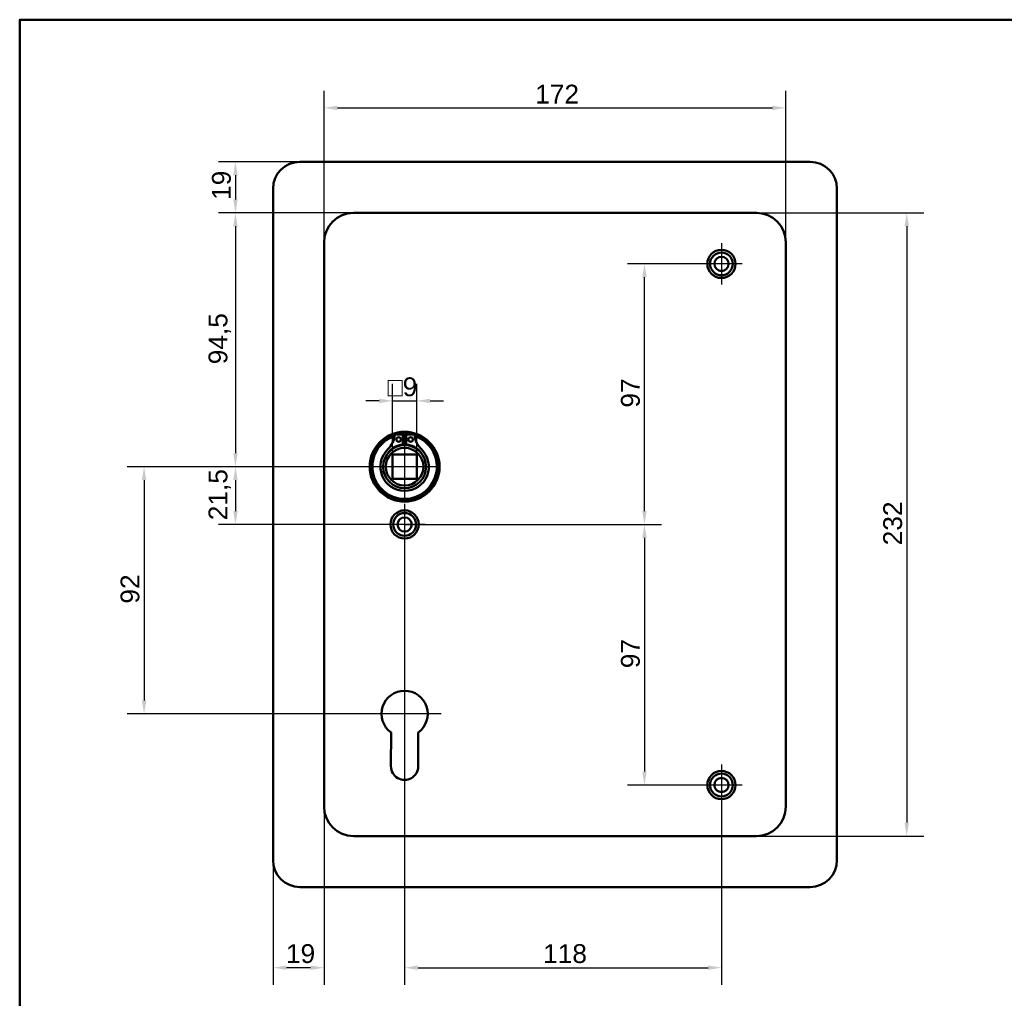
# Model space of a CAD drawing. Header units: millimetres. Extents: x 20 to 833, y 20 to 574.
# Tile 3 of 5: x 20 to 387, y 210 to 574. Entities that reach past the tile are written whole.
import ezdxf

# ---------------------------------------------------------------- set-up
doc = ezdxf.new("R2010")
doc.units = ezdxf.units.MM
doc.header["$LTSCALE"] = 2
for name, color, linetype, lineweight in [('Bemaßungen(DIN)', 7, 'Continuous', 25), ('Mittelpunktmarkierung(DIN)', 7, 'Continuous', 25), ('Sichtbare Kanten(DIN)', 7, 'Continuous', 50), ('Skizziergeometrie(DIN)', 7, 'Continuous', 50)]:
    doc.layers.add(name, color=color, linetype=linetype, lineweight=lineweight)
doc.styles.add('STANDARD-DIN~0', font='arial.ttf')
doc.dimstyles.new('CAD-LAN', dxfattribs={"dimscale": 2, "dimtxt": 3.5, "dimasz": 2.5, "dimexe": 3.175, "dimexo": 0, "dimgap": 0.8, "dimtad": 1, "dimrnd": 1e-08, "dimtxsty": 'STANDARD-DIN~0', "dimcen": 0.09, "dimdle": 10, "dimclrd": 250, "dimclre": 250, "dimclrt": 250, "dimadec": 0, "dimazin": 2, "dimtfac": 1, "dimtmove": 0, "dimatfit": 3, "dimfxl": 1, "dimtolj": 1, "dimtzin": 0, "dimlwd": 25, "dimlwe": 25, "dimarcsym": 0})

# ---------------------------------------------------------------- blocks, each defined once
blk = doc.blocks.new('Ränder Standardrahmen')
at = {"layer": 'Skizziergeometrie(DIN)', "flags": 128}
blk.add_lwpolyline([(10, 10), (10, 287), (410, 287), (410, 10), (10, 10)], dxfattribs=at)
blk = doc.blocks.new('*D8')
at = {"layer": 'Bemaßungen(DIN)', "color": 250, "linetype": 'Continuous', "lineweight": 25, "true_color": 0x3f3f3f, "transparency": 16777216}
for p, q in [((144.35, 502.1), (94, 502.1)), ((100.35, 497.1), (100.35, 412.6)), ((163.35, 407.6), (94, 407.6))]:
    blk.add_line(p, q, dxfattribs=at)
at = {"layer": 'Bemaßungen(DIN)', "color": 250, "linetype": 'Continuous', "true_color": 0x3f3f3f, "transparency": 16777216}
for points in [[(99.52, 497.1), (101.19, 497.1), (100.35, 502.1)], [(99.52, 412.6), (101.19, 412.6), (100.35, 407.6)]]:
    blk.add_solid(points, dxfattribs=at)
at = {"layer": 'Defpoints', "color": 0, "linetype": 'Continuous', "transparency": 16777216}
for p in [(144.35, 502.1), (100.35, 407.6), (163.35, 407.6)]:
    blk.add_point(p, dxfattribs=at)
at = {"layer": 'Bemaßungen(DIN)', "color": 250, "linetype": 'Continuous', "lineweight": 25, "true_color": 0x3f3f3f, "transparency": 16777216, "insert": (90.34, 445.73), "char_height": 7, "attachment_point": 1, "rotation": 90, "style": 'STANDARD-DIN~0'}
blk.add_mtext('\\A1;94,5', dxfattribs=at)
blk = doc.blocks.new('*D9')
at = {"layer": 'Bemaßungen(DIN)', "color": 250, "linetype": 'Continuous', "lineweight": 25, "true_color": 0x3f3f3f, "transparency": 16777216}
for p, q in [((163.35, 407.6), (94, 407.6)), ((100.35, 402.6), (100.35, 391.1)), ((163.35, 386.1), (94, 386.1))]:
    blk.add_line(p, q, dxfattribs=at)
at = {"layer": 'Bemaßungen(DIN)', "color": 250, "linetype": 'Continuous', "true_color": 0x3f3f3f, "transparency": 16777216}
for points in [[(99.52, 402.6), (101.19, 402.6), (100.35, 407.6)], [(99.52, 391.1), (101.19, 391.1), (100.35, 386.1)]]:
    blk.add_solid(points, dxfattribs=at)
at = {"layer": 'Defpoints', "color": 0, "linetype": 'Continuous', "transparency": 16777216}
for p in [(163.35, 407.6), (100.35, 386.1), (163.35, 386.1)]:
    blk.add_point(p, dxfattribs=at)
at = {"layer": 'Bemaßungen(DIN)', "color": 250, "linetype": 'Continuous', "lineweight": 25, "true_color": 0x3f3f3f, "transparency": 16777216, "insert": (90.34, 387.67), "char_height": 7, "attachment_point": 1, "rotation": 90, "style": 'STANDARD-DIN~0'}
blk.add_mtext('\\A1;21,5', dxfattribs=at)
blk = doc.blocks.new('*D10')
at = {"layer": 'Bemaßungen(DIN)', "color": 250, "linetype": 'Continuous', "lineweight": 25, "true_color": 0x3f3f3f, "transparency": 16777216}
for p, q in [((163.35, 407.6), (59.97, 407.6)), ((66.32, 402.6), (66.32, 320.6)), ((163.35, 315.6), (59.97, 315.6))]:
    blk.add_line(p, q, dxfattribs=at)
at = {"layer": 'Bemaßungen(DIN)', "color": 250, "linetype": 'Continuous', "true_color": 0x3f3f3f, "transparency": 16777216}
for points in [[(65.49, 402.6), (67.15, 402.6), (66.32, 407.6)], [(65.49, 320.6), (67.15, 320.6), (66.32, 315.6)]]:
    blk.add_solid(points, dxfattribs=at)
at = {"layer": 'Defpoints', "color": 0, "linetype": 'Continuous', "transparency": 16777216}
for p in [(163.35, 407.6), (66.32, 315.6), (163.35, 315.6)]:
    blk.add_point(p, dxfattribs=at)
at = {"layer": 'Bemaßungen(DIN)', "color": 250, "linetype": 'Continuous', "lineweight": 25, "true_color": 0x3f3f3f, "transparency": 16777216, "insert": (57.57, 356.62), "char_height": 7, "attachment_point": 1, "rotation": 90, "style": 'STANDARD-DIN~0'}
blk.add_mtext('\\A1;92', dxfattribs=at)
blk = doc.blocks.new('*D11')
at = {"layer": 'Bemaßungen(DIN)', "color": 250, "linetype": 'Continuous', "lineweight": 25, "true_color": 0x3f3f3f, "transparency": 16777216}
for p, q in [((133.35, 491.1), (133.35, 547.53)), ((305.35, 491.1), (305.35, 547.53)), ((138.35, 541.18), (300.35, 541.18))]:
    blk.add_line(p, q, dxfattribs=at)
at = {"layer": 'Bemaßungen(DIN)', "color": 250, "linetype": 'Continuous', "true_color": 0x3f3f3f, "transparency": 16777216}
for points in [[(138.35, 542.01), (138.35, 540.34), (133.35, 541.18)], [(300.35, 542.01), (300.35, 540.34), (305.35, 541.18)]]:
    blk.add_solid(points, dxfattribs=at)
at = {"layer": 'Defpoints', "color": 0, "linetype": 'Continuous', "transparency": 16777216}
for p in [(305.35, 541.18), (133.35, 491.1), (305.35, 491.1)]:
    blk.add_point(p, dxfattribs=at)
at = {"layer": 'Bemaßungen(DIN)', "color": 250, "linetype": 'Continuous', "lineweight": 25, "true_color": 0x3f3f3f, "transparency": 16777216, "insert": (211.99, 549.8), "char_height": 7, "attachment_point": 1, "style": 'STANDARD-DIN~0'}
blk.add_mtext('\\A1;172', dxfattribs=at)
blk = doc.blocks.new('*D12')
at = {"layer": 'Bemaßungen(DIN)', "color": 250, "linetype": 'Continuous', "lineweight": 25, "true_color": 0x3f3f3f, "transparency": 16777216}
for p, q in [((273.7, 483.1), (246.33, 483.1)), ((252.68, 391.1), (252.68, 478.1)), ((163.35, 386.1), (259.03, 386.1))]:
    blk.add_line(p, q, dxfattribs=at)
at = {"layer": 'Bemaßungen(DIN)', "color": 250, "linetype": 'Continuous', "true_color": 0x3f3f3f, "transparency": 16777216}
for points in [[(251.85, 478.1), (253.51, 478.1), (252.68, 483.1)], [(251.85, 391.1), (253.51, 391.1), (252.68, 386.1)]]:
    blk.add_solid(points, dxfattribs=at)
at = {"layer": 'Defpoints', "color": 0, "linetype": 'Continuous', "transparency": 16777216}
for p in [(252.68, 483.1), (273.7, 483.1), (163.35, 386.1)]:
    blk.add_point(p, dxfattribs=at)
at = {"layer": 'Bemaßungen(DIN)', "color": 250, "linetype": 'Continuous', "lineweight": 25, "true_color": 0x3f3f3f, "transparency": 16777216, "insert": (243.93, 429.59), "char_height": 7, "attachment_point": 1, "rotation": 90, "style": 'STANDARD-DIN~0'}
blk.add_mtext('\\A1;97', dxfattribs=at)
blk = doc.blocks.new('*D13')
at = {"layer": 'Bemaßungen(DIN)', "color": 250, "linetype": 'Continuous', "lineweight": 25, "true_color": 0x3f3f3f, "transparency": 16777216}
for p, q in [((163.35, 386.1), (259.03, 386.1)), ((252.68, 381.1), (252.68, 294.1)), ((273.7, 289.1), (246.33, 289.1))]:
    blk.add_line(p, q, dxfattribs=at)
at = {"layer": 'Bemaßungen(DIN)', "color": 250, "linetype": 'Continuous', "true_color": 0x3f3f3f, "transparency": 16777216}
for points in [[(251.85, 381.1), (253.51, 381.1), (252.68, 386.1)], [(251.85, 294.1), (253.51, 294.1), (252.68, 289.1)]]:
    blk.add_solid(points, dxfattribs=at)
at = {"layer": 'Defpoints', "color": 0, "linetype": 'Continuous', "transparency": 16777216}
for p in [(163.35, 386.1), (252.68, 289.1), (273.7, 289.1)]:
    blk.add_point(p, dxfattribs=at)
at = {"layer": 'Bemaßungen(DIN)', "color": 250, "linetype": 'Continuous', "lineweight": 25, "true_color": 0x3f3f3f, "transparency": 16777216, "insert": (243.93, 332.59), "char_height": 7, "attachment_point": 1, "rotation": 90, "style": 'STANDARD-DIN~0'}
blk.add_mtext('\\A1;97', dxfattribs=at)
blk = doc.blocks.new('*D14')
at = {"layer": 'Bemaßungen(DIN)', "color": 250, "linetype": 'Continuous', "lineweight": 25, "true_color": 0x3f3f3f, "transparency": 16777216}
for p, q in [((294.35, 502.1), (356.7, 502.1)), ((350.35, 497.1), (350.35, 275.1)), ((294.35, 270.1), (356.7, 270.1))]:
    blk.add_line(p, q, dxfattribs=at)
at = {"layer": 'Bemaßungen(DIN)', "color": 250, "linetype": 'Continuous', "true_color": 0x3f3f3f, "transparency": 16777216}
for points in [[(349.52, 497.1), (351.19, 497.1), (350.35, 502.1)], [(349.52, 275.1), (351.19, 275.1), (350.35, 270.1)]]:
    blk.add_solid(points, dxfattribs=at)
at = {"layer": 'Defpoints', "color": 0, "linetype": 'Continuous', "transparency": 16777216}
for p in [(294.35, 502.1), (294.35, 270.1), (350.35, 270.1)]:
    blk.add_point(p, dxfattribs=at)
at = {"layer": 'Bemaßungen(DIN)', "color": 250, "linetype": 'Continuous', "lineweight": 25, "true_color": 0x3f3f3f, "transparency": 16777216, "insert": (341.6, 378.34), "char_height": 7, "attachment_point": 1, "rotation": 90, "style": 'STANDARD-DIN~0'}
blk.add_mtext('\\A1;232', dxfattribs=at)
blk = doc.blocks.new('*D15')
at = {"layer": 'Bemaßungen(DIN)', "color": 250, "linetype": 'Continuous', "lineweight": 25, "true_color": 0x3f3f3f, "transparency": 16777216}
for p, q in [((163.35, 378.45), (163.35, 214.75)), ((281.35, 281.45), (281.35, 214.75)), ((168.35, 221.1), (276.35, 221.1))]:
    blk.add_line(p, q, dxfattribs=at)
at = {"layer": 'Bemaßungen(DIN)', "color": 250, "linetype": 'Continuous', "true_color": 0x3f3f3f, "transparency": 16777216}
for points in [[(168.35, 221.93), (168.35, 220.27), (163.35, 221.1)], [(276.35, 221.93), (276.35, 220.27), (281.35, 221.1)]]:
    blk.add_solid(points, dxfattribs=at)
at = {"layer": 'Defpoints', "color": 0, "linetype": 'Continuous', "transparency": 16777216}
for p in [(163.35, 378.45), (281.35, 281.45), (281.35, 221.1)]:
    blk.add_point(p, dxfattribs=at)
at = {"layer": 'Bemaßungen(DIN)', "color": 250, "linetype": 'Continuous', "lineweight": 25, "true_color": 0x3f3f3f, "transparency": 16777216, "insert": (214.94, 229.85), "char_height": 7, "attachment_point": 1, "style": 'STANDARD-DIN~0'}
blk.add_mtext('\\A1;118', dxfattribs=at)
blk = doc.blocks.new('*D16')
at = {"layer": 'Bemaßungen(DIN)', "color": 250, "linetype": 'Continuous', "lineweight": 25, "true_color": 0x3f3f3f, "transparency": 16777216}
for p, q in [((133.35, 281.1), (133.35, 214.75)), ((114.35, 261.1), (114.35, 214.75)), ((128.35, 221.1), (119.35, 221.1))]:
    blk.add_line(p, q, dxfattribs=at)
at = {"layer": 'Bemaßungen(DIN)', "color": 250, "linetype": 'Continuous', "true_color": 0x3f3f3f, "transparency": 16777216}
for points in [[(119.35, 221.93), (119.35, 220.27), (114.35, 221.1)], [(128.35, 221.93), (128.35, 220.27), (133.35, 221.1)]]:
    blk.add_solid(points, dxfattribs=at)
at = {"layer": 'Defpoints', "color": 0, "linetype": 'Continuous', "transparency": 16777216}
for p in [(133.35, 281.1), (114.35, 261.1), (114.35, 221.1)]:
    blk.add_point(p, dxfattribs=at)
at = {"layer": 'Bemaßungen(DIN)', "color": 250, "linetype": 'Continuous', "lineweight": 25, "true_color": 0x3f3f3f, "transparency": 16777216, "insert": (119.16, 229.85), "char_height": 7, "attachment_point": 1, "style": 'STANDARD-DIN~0'}
blk.add_mtext('\\A1;19', dxfattribs=at)
blk = doc.blocks.new('*D17')
at = {"layer": 'Bemaßungen(DIN)', "color": 250, "linetype": 'Continuous', "lineweight": 25, "true_color": 0x3f3f3f, "transparency": 16777216}
for p, q in [((158.85, 412.1), (158.85, 438.45)), ((167.85, 412.1), (167.85, 438.45)), ((153.85, 432.1), (148.85, 432.1)), ((158.85, 432.1), (167.85, 432.1)), ((172.85, 432.1), (177.85, 432.1))]:
    blk.add_line(p, q, dxfattribs=at)
at = {"layer": 'Bemaßungen(DIN)', "color": 250, "linetype": 'Continuous', "true_color": 0x3f3f3f, "transparency": 16777216}
for points in [[(153.85, 432.93), (153.85, 431.27), (158.85, 432.1)], [(172.85, 432.93), (172.85, 431.27), (167.85, 432.1)]]:
    blk.add_solid(points, dxfattribs=at)
at = {"layer": 'Defpoints', "color": 0, "linetype": 'Continuous', "transparency": 16777216}
for p in [(167.85, 432.1), (158.85, 412.1), (167.85, 412.1)]:
    blk.add_point(p, dxfattribs=at)
at = {"layer": 'Bemaßungen(DIN)', "color": 250, "linetype": 'Continuous', "lineweight": 25, "true_color": 0x3f3f3f, "transparency": 16777216, "insert": (156.98, 440.85), "char_height": 7, "attachment_point": 1, "style": 'STANDARD-DIN~0'}
blk.add_mtext('\\A1;\\fAIGDT|b0|i0;\\H7.0000;o\\fArial|b0|i0;\\H7.0000;9', dxfattribs=at)
blk = doc.blocks.new('*D26')
at = {"layer": 'Bemaßungen(DIN)', "color": 250, "linetype": 'Continuous', "lineweight": 25, "true_color": 0x3f3f3f, "transparency": 16777216}
for p, q in [((124.35, 521.1), (94, 521.1)), ((100.35, 516.1), (100.35, 507.1)), ((144.35, 502.1), (94, 502.1))]:
    blk.add_line(p, q, dxfattribs=at)
at = {"layer": 'Bemaßungen(DIN)', "color": 250, "linetype": 'Continuous', "true_color": 0x3f3f3f, "transparency": 16777216}
for points in [[(99.52, 516.1), (101.19, 516.1), (100.35, 521.1)], [(99.52, 507.1), (101.19, 507.1), (100.35, 502.1)]]:
    blk.add_solid(points, dxfattribs=at)
at = {"layer": 'Defpoints', "color": 0, "linetype": 'Continuous', "transparency": 16777216}
for p in [(124.35, 521.1), (100.35, 502.1), (144.35, 502.1)]:
    blk.add_point(p, dxfattribs=at)
at = {"layer": 'Bemaßungen(DIN)', "color": 250, "linetype": 'Continuous', "lineweight": 25, "true_color": 0x3f3f3f, "transparency": 16777216, "insert": (91.61, 506.91), "char_height": 7, "attachment_point": 1, "rotation": 90, "style": 'STANDARD-DIN~0'}
blk.add_mtext('\\A1;19', dxfattribs=at)

msp = doc.modelspace()

# ---------------------------------------------------------------- linework, layer by layer
at = {"layer": 'Mittelpunktmarkierung(DIN)', "linetype": 'Continuous'}
for p, q in [((281.354, 490.751), (281.354, 475.451)), ((289.004, 483.101), (273.704, 483.101)), ((163.354, 419.601), (163.354, 395.601)), ((175.354, 407.601), (151.354, 407.601)), ((163.354, 393.751), (163.354, 378.451)), ((171.004, 386.101), (155.704, 386.101)), ((163.354, 329.201), (163.354, 305.601)), ((176.954, 315.601), (149.754, 315.601)), ((281.354, 296.751), (281.354, 281.451)), ((289.004, 289.101), (273.704, 289.101))]:
    msp.add_line(p, q, dxfattribs=at)
at = {"layer": 'Sichtbare Kanten(DIN)'}
for p, q in [((124.354, 521.101), (314.354, 521.101)), ((114.354, 261.101), (114.354, 511.101)), ((324.354, 511.101), (324.354, 261.101)), ((294.354, 502.101), (144.354, 502.101)), ((133.354, 491.101), (133.354, 281.101)), ((305.354, 281.101), (305.354, 491.101)), ((159.713, 419.559), (162.737, 419.559)), ((162.737, 419.559), (162.737, 415.859)), ((163.97, 415.859), (163.97, 419.559)), ((163.97, 419.559), (166.994, 419.559)), ((158.854, 403.101), (158.854, 412.101)), ((158.854, 412.101), (167.854, 412.101)), ((167.854, 412.101), (167.854, 403.101)), ((167.854, 403.101), (158.854, 403.101)), ((158.254, 296.095), (158.296, 308.645)), ((168.434, 308.661), (168.454, 296.086)), ((144.354, 270.101), (294.354, 270.101)), ((314.354, 251.101), (124.354, 251.101))]:
    msp.add_line(p, q, dxfattribs=at)
for centre, radius in [((281.354, 483.101), 5.25), ((281.354, 483.101), 4.25), ((281.354, 483.101), 2.65), ((163.354, 407.601), 13), ((163.354, 407.601), 12.5), ((161.122, 417.709), 0.85), ((165.585, 417.709), 0.85), ((163.354, 407.601), 8), ((163.354, 407.601), 7), ((163.354, 386.101), 5.25), ((163.354, 386.101), 4.25), ((163.354, 386.101), 2.65), ((281.354, 289.101), 5.25), ((281.354, 289.101), 4.25), ((281.354, 289.101), 2.65)]:
    msp.add_circle(centre, radius, dxfattribs=at)
for centre, radius, start, end in [((124.354, 511.101), 10, 90, 180), ((314.354, 511.101), 10, 0, 90), ((144.354, 491.101), 11, 90, 180), ((294.354, 491.101), 11, 0, 90), ((163.354, 407.601), 12, 108.17213, 71.82787), ((151.031, 420.299), 8.678, 314.1409, 355.03295), ((163.354, 407.601), 12, 85.21102, 94.78898), ((175.677, 420.299), 8.678, 184.96705, 225.8591), ((163.354, 408.334), 7.55, 94.68501, 144.3129), ((163.354, 407.601), 8.2, 63.63056, 116.36944), ((163.354, 407.601), 9, 86.0711, 93.9289), ((163.354, 408.334), 7.55, 35.6871, 85.31499), ((163.354, 407.601), 9.017, 134.1409, 45.8591), ((163.354, 315.601), 8.6, 306.20625, 233.98041), ((163.354, 296.078), 5.1, 179.80533, 0.09125), ((144.354, 281.101), 11, 180, 270), ((294.354, 281.101), 11, 270, 0), ((124.354, 261.101), 10, 180, 270), ((314.354, 261.101), 10, 270, 0)]:
    msp.add_arc(centre, radius, start, end, dxfattribs=at)

# ---------------------------------------------------------------- block references
at = {"xscale": 2, "yscale": 2, "zscale": 2}
msp.add_blockref('Ränder Standardrahmen', (0, 0), dxfattribs=at)

# ---------------------------------------------------------------- dimensions: what is measured, and where the dimension line sits
at = {"layer": 'Bemaßungen(DIN)', "color": 250, "linetype": 'Continuous', "lineweight": 25, "true_color": 0x3f3f3f}
for base, p1, p2, angle, picture, middle in [((305.354, 541.176), (133.354, 491.101), (305.354, 491.101), 180, '*D11', (219.354, 541.176)), ((100.354, 502.101), (124.354, 521.101), (144.354, 502.101), 270, '*D26', (100.354, 511.601)), ((100.354, 407.601), (144.354, 502.101), (163.354, 407.601), 90, '*D8', (100.354, 454.851)), ((350.354, 270.101), (294.354, 502.101), (294.354, 270.101), 90, '*D14', (350.354, 386.101)), ((252.681, 483.101), (163.354, 386.101), (273.704, 483.101), 90, '*D12', (252.681, 434.601)), ((66.318, 315.601), (163.354, 407.601), (163.354, 315.601), 90, '*D10', (66.318, 361.601)), ((100.354, 386.101), (163.354, 407.601), (163.354, 386.101), 90, '*D9', (100.354, 396.851)), ((252.681, 289.101), (163.354, 386.101), (273.704, 289.101), 90, '*D13', (252.681, 337.601)), ((281.354, 221.101), (163.354, 378.451), (281.354, 281.451), 180, '*D15', (222.354, 221.101)), ((114.354, 221.101), (133.354, 281.101), (114.354, 261.101), 180, '*D16', (123.854, 221.101))]:
    dim = msp.add_linear_dim(base=base, p1=p1, p2=p2, angle=angle, dimstyle='CAD-LAN', override={"dimgap": 0.8, "dimdec": 2, "dimtol": 0, "dimlim": 0, "dimtp": 0, "dimtm": 0, "dimtdec": 2, "dimtofl": 0, "dimatfit": 1}, dxfattribs=at)
    dim.commit()
    dim.dimension.update_dxf_attribs({"geometry": picture, "text_midpoint": middle, "dimtype": 160})
dim = msp.add_linear_dim(base=(167.854, 432.101), p1=(158.854, 412.101), p2=(167.854, 412.101), angle=180, text='\\fAIGDT|b0|i0;\\H7.0000;o\\fArial|b0|i0;\\H7.0000;<>', dimstyle='CAD-LAN', override={"dimgap": 0.8, "dimdec": 2, "dimtol": 0, "dimlim": 0, "dimtp": 0, "dimtm": 0, "dimtdec": 2, "dimtofl": 1, "dimatfit": 1}, dxfattribs=at)
dim.commit()
dim.dimension.update_dxf_attribs({"geometry": '*D17', "text_midpoint": (163.354, 432.101), "dimtype": 160})

doc.saveas('drawing.dxf')
